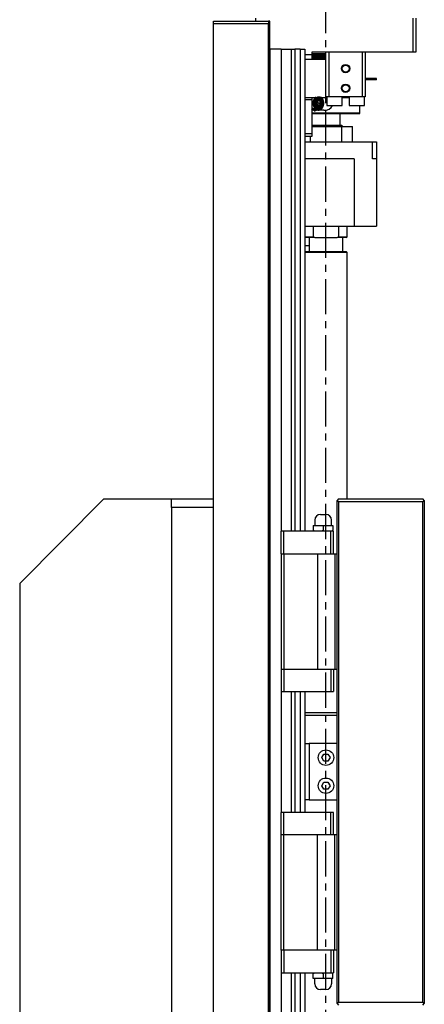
# Model space of a CAD drawing. Extents: x 201 to 1171, y 20 to 969.
# Tile 2 of 5: x 239 to 383, y 273 to 623. Entities that reach past the tile are written whole.
import ezdxf

# ---------------------------------------------------------------- set-up
doc = ezdxf.new("R2010")
doc.units = 0
doc.header["$LTSCALE"] = 10
doc.linetypes.add('CENTER', pattern=[2, 1.25, -0.25, 0.25, -0.25])
doc.layers.add('1', color=7, linetype='CONTINUOUS')

msp = doc.modelspace()

# ---------------------------------------------------------------- linework, layer by layer
at = {"layer": '1', "color": 4, "linetype": 'CENTER'}
msp.add_line((348.254204, 98.131438), (348.254204, 708.131438), dxfattribs=at)
at = {"layer": '1', "color": 7, "linetype": 'CONTINUOUS'}
for p, q in [((308.254204, 621.381438), (308.254204, 622.381438)), ((308.254204, 622.381438), (327.754204, 622.381438)), ((308.254204, 449.381438), (308.254204, 621.381438)), ((327.754204, 621.381438), (308.254204, 621.381438)), ((323.254204, 622.381438), (323.254204, 623.381438)), ((327.754204, 622.381438), (327.754204, 621.381438)), ((328.254204, 622.381438), (327.754204, 622.381438)), ((327.754204, 103.381438), (327.754204, 621.381438)), ((328.254204, 612.381438), (328.254204, 622.381438)), ((379.254204, 611.381438), (379.254204, 623.381438)), ((380.254204, 623.381438), (380.254204, 611.381438)), ((328.254204, 612.381438), (328.254204, 112.381438)), ((332.254204, 612.381438), (328.254204, 612.381438)), ((328.254204, 112.381438), (328.254204, 612.381438)), ((332.254204, 612.381438), (332.254204, 440.881438)), ((332.254204, 612.381438), (335.820051, 612.381438)), ((335.820051, 612.381438), (335.820051, 440.881438)), ((335.820051, 612.381438), (337.169923, 612.381438)), ((337.169923, 612.381438), (337.169923, 440.881438)), ((339.109485, 612.381438), (337.169923, 612.381438)), ((339.109485, 612.381438), (339.109485, 440.881438)), ((339.109485, 612.381438), (340.754204, 612.381438)), ((340.754204, 612.381438), (340.754204, 440.881438)), ((343.254204, 610.381438), (340.754204, 610.381438)), ((379.254204, 611.381438), (343.254204, 611.381438)), ((343.254204, 611.381438), (343.254204, 610.381438)), ((343.254204, 610.881438), (348.254204, 610.881438)), ((343.254204, 610.581438), (348.254204, 610.581438)), ((343.254204, 610.381438), (343.254204, 608.781438)), ((347.73137, 610.214772), (343.254204, 610.214772)), ((343.254204, 609.848105), (347.73137, 609.848105)), ((343.254204, 609.481438), (348.254204, 609.481438)), ((345.754204, 610.581438), (345.754204, 610.214772)), ((345.754204, 609.848105), (345.754204, 609.481438)), ((348.254204, 610.214772), (347.73137, 610.214772)), ((347.73137, 609.848105), (348.254204, 609.848105)), ((348.254204, 595.381438), (348.254204, 611.381438)), ((349.254204, 611.381438), (349.254204, 595.381438)), ((361.254204, 595.381438), (361.254204, 611.381438)), ((362.254204, 611.381438), (362.254204, 595.381438)), ((380.254204, 611.381438), (379.254204, 611.381438)), ((340.754204, 608.781438), (348.254204, 608.781438)), ((343.254204, 609.181438), (348.254204, 609.181438)), ((366.254204, 601.981438), (362.254204, 601.981438)), ((366.254204, 601.481438), (362.254204, 601.481438)), ((366.254204, 601.481438), (366.254204, 601.981438)), ((340.754204, 595.181438), (348.504204, 595.181438)), ((343.254204, 594.381438), (340.754204, 594.381438)), ((343.254204, 595.160154), (343.282695, 595.181438)), ((343.254204, 595.181438), (343.254204, 594.381438)), ((343.254204, 594.381438), (343.254204, 582.381438)), ((345.492741, 593.181438), (345.135749, 594.055886)), ((345.135776, 592.307057), (345.492741, 593.181438)), ((345.232985, 594.181438), (346.049481, 594.181438)), ((346.049481, 592.181438), (345.232985, 592.181438)), ((346.45773, 593.181438), (345.492741, 593.181438)), ((349.254204, 595.381438), (348.254204, 595.381438)), ((348.504204, 595.381438), (348.504204, 592.381438)), ((348.504204, 592.381438), (354.004204, 592.381438)), ((361.254204, 595.381438), (349.254204, 595.381438)), ((354.004204, 592.381438), (354.004204, 595.381438)), ((354.004204, 595.181438), (356.504204, 595.181438)), ((356.504204, 595.381438), (356.504204, 592.381438)), ((356.504204, 592.381438), (362.004204, 592.381438)), ((360.254204, 589.681438), (360.254204, 592.381438)), ((362.254204, 595.381438), (361.254204, 595.381438)), ((362.004204, 592.381438), (362.004204, 595.381438)), ((347.502729, 590.681438), (343.254204, 590.681438)), ((360.254204, 589.681438), (343.254204, 589.681438)), ((359.954204, 589.381438), (343.254204, 589.381438)), ((344.011564, 590.931438), (345.562484, 590.931438)), ((353.254204, 585.381438), (353.254204, 589.381438)), ((359.954204, 589.381438), (360.254204, 589.681438)), ((343.254204, 585.381438), (353.754204, 585.381438)), ((354.254204, 584.881438), (353.754204, 585.381438)), ((340.754204, 582.381438), (343.254204, 582.381438)), ((343.254204, 584.881438), (353.799473, 584.881438)), ((343.254204, 582.381438), (343.254204, 581.381438)), ((353.799473, 584.881438), (353.799473, 579.381438)), ((353.799473, 584.881438), (357.754204, 584.881438)), ((357.754204, 579.381438), (357.754204, 584.881438)), ((343.254204, 581.381438), (340.754204, 581.381438)), ((340.754204, 579.381438), (364.839991, 579.381438)), ((342.708936, 579.381438), (342.708936, 581.381438)), ((364.839991, 573.381438), (364.839991, 579.381438)), ((364.839991, 579.381438), (366.254204, 579.381438)), ((366.254204, 579.381438), (366.254204, 573.381438)), ((358.254204, 573.381438), (340.754204, 573.381438)), ((358.254204, 573.381438), (358.254204, 549.381438)), ((366.254204, 573.381438), (364.839991, 573.381438)), ((366.254204, 573.381438), (366.254204, 549.381438)), ((340.754204, 549.381438), (358.254204, 549.381438)), ((343.754204, 549.381438), (343.754204, 545.681438)), ((352.754204, 549.381438), (352.754204, 545.681438)), ((355.754204, 545.681438), (355.754204, 549.381438)), ((358.254204, 549.381438), (366.254204, 549.381438)), ((340.754204, 545.681438), (343.754204, 545.681438)), ((340.754204, 545.681438), (341.054204, 545.381438)), ((344.274255, 545.381438), (341.054204, 545.381438)), ((342.254204, 545.381438), (342.254204, 540.381438)), ((343.754204, 545.681438), (344.274255, 545.381438)), ((344.274255, 545.381438), (348.254204, 545.381438)), ((348.254204, 545.381438), (352.234154, 545.381438)), ((352.234154, 545.381438), (352.754204, 545.681438)), ((355.454204, 545.381438), (352.234154, 545.381438)), ((352.754204, 545.681438), (355.754204, 545.681438)), ((354.254204, 540.381438), (354.254204, 545.381438)), ((355.454204, 545.381438), (355.754204, 545.681438)), ((342.254204, 542.381438), (340.754204, 542.381438)), ((341.054204, 540.381438), (340.754204, 540.081438)), ((355.754204, 540.081438), (340.754204, 540.081438)), ((341.054204, 540.381438), (355.454204, 540.381438)), ((355.754204, 540.081438), (355.454204, 540.381438)), ((355.754204, 452.381438), (355.754204, 540.081438)), ((269.254204, 452.381438), (239.254204, 422.381438)), ((269.254204, 452.381438), (293.254204, 452.381438)), ((293.254204, 452.381438), (308.254204, 452.381438)), ((293.254204, 449.381438), (293.254204, 452.381438)), ((352.754204, 452.381438), (352.254204, 451.881438)), ((352.254204, 272.881438), (352.254204, 451.881438)), ((352.254204, 451.881438), (352.754204, 451.381438)), ((352.754204, 452.381438), (382.754204, 452.381438)), ((383.254204, 451.881438), (382.754204, 452.381438)), ((382.754204, 451.381438), (383.254204, 451.881438)), ((383.254204, 451.881438), (383.254204, 272.881438)), ((308.254204, 449.381438), (293.254204, 449.381438)), ((293.254204, 449.381438), (293.254204, 77.381438)), ((308.254204, 103.381438), (308.254204, 449.381438)), ((308.254204, 103.381438), (308.254204, 449.381438)), ((352.754204, 451.381438), (352.754204, 273.381438)), ((382.754204, 451.381438), (352.754204, 451.381438)), ((382.754204, 273.381438), (382.754204, 451.381438)), ((344.284204, 444.881438), (344.284204, 442.951438)), ((346.284204, 446.881438), (347.254204, 446.881438)), ((347.254204, 446.881438), (348.224204, 446.881438)), ((350.224204, 442.951438), (350.224204, 444.881438)), ((343.754204, 442.951438), (343.754204, 441.201438)), ((343.754204, 442.951438), (347.254204, 442.951438)), ((347.254204, 442.951438), (347.254204, 441.201438)), ((347.254204, 442.951438), (350.754204, 442.951438)), ((350.754204, 442.951438), (350.754204, 441.201438)), ((332.254204, 432.881438), (332.254204, 440.881438)), ((333.254204, 440.881438), (332.254204, 440.881438)), ((333.254204, 432.881438), (333.254204, 440.881438)), ((349.954204, 440.881438), (333.254204, 440.881438)), ((344.409031, 440.881438), (343.754204, 441.201438)), ((343.754204, 441.201438), (343.754204, 440.881438)), ((347.254204, 441.201438), (346.599377, 440.881438)), ((347.909031, 440.881438), (347.254204, 441.201438)), ((349.954204, 432.881438), (349.954204, 440.881438)), ((350.954204, 440.881438), (349.954204, 440.881438)), ((350.754204, 441.201438), (350.099377, 440.881438)), ((350.754204, 440.881438), (350.754204, 441.201438)), ((350.954204, 432.881438), (350.954204, 440.881438)), ((332.254204, 432.881438), (332.254204, 391.881438)), ((332.254204, 432.881438), (333.254204, 432.881438)), ((333.254204, 432.881438), (333.254204, 391.881438)), ((333.254204, 432.881438), (345.254204, 432.881438)), ((345.254204, 432.881438), (345.254204, 391.881438)), ((345.254204, 432.881438), (351.395204, 432.881438)), ((351.395204, 432.881438), (351.395204, 391.881438)), ((351.395204, 432.881438), (352.254204, 432.881438)), ((239.254204, 422.381438), (239.254204, 77.381438)), ((332.254204, 391.881438), (333.254204, 391.881438)), ((332.254204, 391.881438), (332.254204, 383.881438)), ((333.254204, 391.881438), (345.254204, 391.881438)), ((333.254204, 391.881438), (333.254204, 383.881438)), ((345.254204, 391.881438), (351.395204, 391.881438)), ((349.954204, 391.881438), (349.954204, 383.881438)), ((350.954204, 391.881438), (350.954204, 383.881438)), ((351.395204, 391.881438), (352.254204, 391.881438)), ((332.254204, 383.881438), (332.254204, 340.881438)), ((332.254204, 383.881438), (333.254204, 383.881438)), ((333.254204, 383.881438), (349.954204, 383.881438)), ((335.820051, 383.881438), (335.820051, 340.881438)), ((337.169923, 383.881438), (337.169923, 340.881438)), ((339.109485, 383.881438), (339.109485, 340.881438)), ((340.754204, 383.881438), (340.754204, 340.881438)), ((349.954204, 383.881438), (350.954204, 383.881438)), ((340.754204, 376.381438), (352.254204, 376.381438)), ((352.254204, 375.381438), (340.754204, 375.381438)), ((340.754204, 365.381438), (342.254204, 365.381438)), ((342.254204, 365.381438), (342.254204, 345.381438)), ((342.754204, 365.381438), (342.254204, 365.381438)), ((352.254204, 365.381438), (342.754204, 365.381438)), ((346.810829, 360.381438), (347.532516, 361.631438)), ((347.532516, 361.631438), (348.975892, 361.631438)), ((348.975892, 361.631438), (349.69758, 360.381438)), ((347.532516, 359.131438), (346.810829, 360.381438)), ((348.975892, 359.131438), (347.532516, 359.131438)), ((349.69758, 360.381438), (348.975892, 359.131438)), ((346.810829, 350.381438), (347.532516, 351.631438)), ((347.532516, 349.131438), (346.810829, 350.381438)), ((347.532516, 351.631438), (348.975892, 351.631438)), ((348.975892, 351.631438), (349.69758, 350.381438)), ((349.69758, 350.381438), (348.975892, 349.131438)), ((348.975892, 349.131438), (347.532516, 349.131438)), ((342.254204, 345.381438), (340.754204, 345.381438)), ((342.254204, 345.381438), (342.754204, 345.381438)), ((342.754204, 345.381438), (352.254204, 345.381438)), ((332.254204, 332.881438), (332.254204, 340.881438)), ((333.254204, 340.881438), (332.254204, 340.881438)), ((333.254204, 332.881438), (333.254204, 340.881438)), ((349.954204, 340.881438), (333.254204, 340.881438)), ((349.954204, 332.881438), (349.954204, 340.881438)), ((350.954204, 340.881438), (349.954204, 340.881438)), ((350.954204, 332.881438), (350.954204, 340.881438)), ((332.254204, 291.881438), (332.254204, 332.881438)), ((333.254204, 332.881438), (332.254204, 332.881438)), ((333.254204, 291.881438), (333.254204, 332.881438)), ((345.254204, 332.881438), (333.254204, 332.881438)), ((345.254204, 291.881438), (345.254204, 332.881438)), ((351.395204, 332.881438), (345.254204, 332.881438)), ((351.395204, 291.881438), (351.395204, 332.881438)), ((352.254204, 332.881438), (351.395204, 332.881438)), ((333.254204, 291.881438), (332.254204, 291.881438)), ((332.254204, 291.881438), (332.254204, 283.881438)), ((345.254204, 291.881438), (333.254204, 291.881438)), ((333.254204, 291.881438), (333.254204, 283.881438)), ((351.395204, 291.881438), (345.254204, 291.881438)), ((349.954204, 291.881438), (349.954204, 283.881438)), ((350.954204, 291.881438), (350.954204, 283.881438)), ((352.254204, 291.881438), (351.395204, 291.881438)), ((332.254204, 283.881438), (332.254204, 112.381438)), ((332.254204, 283.881438), (333.254204, 283.881438)), ((333.254204, 283.881438), (343.754204, 283.881438)), ((335.820051, 283.881438), (335.820051, 112.381438)), ((337.169923, 283.881438), (337.169923, 112.381438)), ((339.109485, 283.881438), (339.109485, 112.381438)), ((340.754204, 283.881438), (340.754204, 112.381438)), ((343.754204, 283.881438), (349.954204, 283.881438)), ((343.754204, 283.561438), (344.409031, 283.881438)), ((343.754204, 283.881438), (343.754204, 283.561438)), ((346.599377, 283.881438), (347.254204, 283.561438)), ((347.254204, 283.561438), (347.909031, 283.881438)), ((349.954204, 283.881438), (350.954204, 283.881438)), ((350.099377, 283.881438), (350.754204, 283.561438)), ((350.754204, 283.561438), (350.754204, 283.881438)), ((343.754204, 281.811438), (343.754204, 283.561439)), ((347.254204, 281.811438), (343.754204, 281.811438)), ((344.284204, 279.881438), (344.284204, 281.811438)), ((347.254204, 283.561439), (347.254204, 281.811438)), ((350.754204, 281.811438), (347.254204, 281.811438)), ((350.224204, 281.811438), (350.224204, 279.881438)), ((350.754204, 281.811438), (350.754204, 283.561439)), ((347.254204, 277.881438), (346.284204, 277.881438)), ((348.224204, 277.881438), (347.254204, 277.881438)), ((352.754204, 273.381438), (352.254204, 272.881438)), ((352.754204, 273.381438), (382.754204, 273.381438)), ((383.254204, 272.881438), (382.754204, 273.381438)), ((352.254204, 272.881438), (352.754204, 272.381438)), ((382.754204, 272.381438), (383.254204, 272.881438))]:
    msp.add_line(p, q, dxfattribs=at)
at = {"layer": '1', "color": 7, "linetype": 'CONTINUOUS', "const_width": 1}
for points in [[(344.833615, 595.181438), (344.71847, 595.088735), (344.609179, 594.982804), (344.506499, 594.864379), (344.411143, 594.734282), (344.323772, 594.593416), (344.244992, 594.442757), (344.175349, 594.28335), (344.115327, 594.116301), (344.065341, 593.942769), (344.025739, 593.763956), (343.996795, 593.581103), (343.978709, 593.395478), (343.971608, 593.208369), (343.97554, 593.021073), (343.990479, 592.834889), (344.01632, 592.651108), (344.052884, 592.471006), (344.099918, 592.295831), (344.157096, 592.126798), (344.224021, 591.965079), (344.300228, 591.811797), (344.38519, 591.668013), (344.478317, 591.534726), (344.578963, 591.41286), (344.68643, 591.303259), (344.799973, 591.206684), (344.918805, 591.123806), (345.042101, 591.055197), (345.169005, 591.001336), (345.298639, 590.962594), (345.430103, 590.939241), (345.562484, 590.931438)], [(345.562484, 590.931438), (345.694866, 590.939241), (345.82633, 590.962594), (345.955964, 591.001336), (346.082868, 591.055197), (346.206164, 591.123806), (346.324995, 591.206684), (346.438539, 591.303259), (346.546006, 591.41286), (346.646652, 591.534726), (346.739779, 591.668013), (346.824741, 591.811797), (346.900948, 591.965079), (346.967873, 592.126798), (347.025051, 592.295831), (347.072085, 592.471006), (347.108649, 592.651108), (347.13449, 592.834889), (347.149428, 593.021073), (347.153361, 593.208369), (347.14626, 593.395478), (347.128174, 593.581103), (347.09923, 593.763956), (347.059628, 593.942769), (347.009642, 594.116301), (346.94962, 594.28335), (346.879977, 594.442757), (346.801197, 594.593416), (346.713826, 594.734282), (346.61847, 594.864379), (346.51579, 594.982804), (346.406499, 595.088735), (346.291353, 595.181438)], [(344.011564, 590.931438), (343.912959, 590.935764), (343.814733, 590.948724), (343.717264, 590.970268), (343.620926, 591.000314), (343.52609, 591.038746), (343.433121, 591.085416), (343.342376, 591.140146), (343.254204, 591.202723)], [(344.011564, 590.681438), (344.111175, 590.685411), (344.210469, 590.697314), (344.309131, 590.717112), (344.406848, 590.74474), (344.503309, 590.780111), (344.598207, 590.823113), (344.691241, 590.873609), (344.782115, 590.931438)]]:
    msp.add_lwpolyline(points, dxfattribs=at)
for points in [[(345.673265, 595.160084), (345.551324, 595.152555), (345.430311, 595.130024), (345.311147, 595.092663), (345.194739, 595.040757), (345.081974, 594.9747), (344.973708, 594.894996), (344.870766, 594.80225), (344.773932, 594.697169), (344.683942, 594.580552), (344.601481, 594.453287), (344.527178, 594.316343), (344.461597, 594.170761), (344.405237, 594.01765), (344.358528, 593.858175), (344.321825, 593.69355), (344.295407, 593.525027), (344.279475, 593.353889), (344.274151, 593.181438), (344.279475, 593.008988), (344.295407, 592.83785), (344.321825, 592.669327), (344.358528, 592.504702), (344.405237, 592.345227), (344.461597, 592.192116), (344.527178, 592.046534), (344.601481, 591.90959), (344.683942, 591.782325), (344.773932, 591.665708), (344.870766, 591.560627), (344.973708, 591.467881), (345.081974, 591.388177), (345.194739, 591.32212), (345.311147, 591.270214), (345.430311, 591.232853), (345.551324, 591.210322), (345.673265, 591.202793), (345.795205, 591.210322), (345.916218, 591.232853), (346.035382, 591.270214), (346.15179, 591.32212), (346.264555, 591.388177), (346.372821, 591.467881), (346.475763, 591.560627), (346.572597, 591.665708), (346.662587, 591.782325), (346.745048, 591.90959), (346.819351, 592.046534), (346.884932, 592.192116), (346.941292, 592.345227), (346.988001, 592.504702), (347.024704, 592.669327), (347.051122, 592.83785), (347.067054, 593.008988), (347.072378, 593.181438), (347.067054, 593.353889), (347.051122, 593.525027), (347.024704, 593.69355), (346.988001, 593.858175), (346.941292, 594.01765), (346.884932, 594.170761), (346.819351, 594.316343), (346.745048, 594.453287), (346.662587, 594.580552), (346.572597, 594.697169), (346.475763, 594.80225), (346.372821, 594.894996), (346.264555, 594.9747), (346.15179, 595.040757), (346.035382, 595.092663), (345.916218, 595.130024), (345.795205, 595.152555)], [(345.673265, 594.381438), (345.59931, 594.376872), (345.525919, 594.363208), (345.453649, 594.340549), (345.383051, 594.30907), (345.314661, 594.269008), (345.249, 594.220669), (345.186569, 594.164421), (345.127841, 594.100692), (345.073265, 594.029967), (345.023254, 593.952784), (344.978191, 593.86973), (344.938418, 593.781438), (344.904237, 593.68858), (344.875909, 593.591863), (344.853649, 593.492021), (344.837627, 593.389816), (344.827965, 593.286025), (344.824736, 593.181438), (344.827965, 593.076852), (344.837627, 592.973061), (344.853649, 592.870856), (344.875909, 592.771014), (344.904237, 592.674297), (344.938418, 592.581438), (344.978191, 592.493147), (345.023254, 592.410093), (345.073265, 592.33291), (345.127841, 592.262185), (345.186569, 592.198456), (345.249, 592.142208), (345.314661, 592.093869), (345.383051, 592.053807), (345.453649, 592.022328), (345.525919, 591.999669), (345.59931, 591.986005), (345.673265, 591.981438), (345.747219, 591.986005), (345.82061, 591.999669), (345.89288, 592.022328), (345.963478, 592.053807), (346.031868, 592.093869), (346.097529, 592.142208), (346.15996, 592.198456), (346.218688, 592.262185), (346.273265, 592.33291), (346.323275, 592.410093), (346.368338, 592.493147), (346.408111, 592.581438), (346.442292, 592.674297), (346.47062, 592.771014), (346.49288, 592.870856), (346.508902, 592.973061), (346.518564, 593.076852), (346.521793, 593.181438), (346.518564, 593.286025), (346.508902, 593.389816), (346.49288, 593.492021), (346.47062, 593.591863), (346.442292, 593.68858), (346.408111, 593.781438), (346.368338, 593.86973), (346.323275, 593.952784), (346.273265, 594.029967), (346.218688, 594.100692), (346.15996, 594.164421), (346.097529, 594.220669), (346.031868, 594.269008), (345.963478, 594.30907), (345.89288, 594.340549), (345.82061, 594.363208), (345.747219, 594.376872)]]:
    msp.add_lwpolyline(points, close=True, dxfattribs=at)
for points in [[(345.232985, 592.181438, -0.08439), (344.895433, 592.745024, -0.085224), (344.824736, 593.181438)], [(346.45773, 593.181438, 0.085424), (346.119969, 592.617258), (346.080666, 592.479151), (346.057835, 592.340327), (346.050483, 592.237861), (346.049481, 592.181438)]]:
    msp.add_lwpolyline(points, format="xyb", dxfattribs=at)
at = {"layer": '1', "color": 4, "linetype": 'CONTINUOUS'}
for centre in [(355.254204, 605.481438), (355.254204, 598.481438)]:
    msp.add_circle(centre, 1.5, dxfattribs=at)
at = {"layer": '1', "color": 7, "linetype": 'CONTINUOUS'}
for centre, radius in [((355.254204, 605.481438), 1.25), ((355.254204, 598.481438), 1.25), ((348.254204, 360.381438), 2.75), ((348.254204, 350.381438), 2.75)]:
    msp.add_circle(centre, radius, dxfattribs=at)
for centre, radius, start, end in [((346.31474, 593.15648), 1.490213, 136.544328, 179.040363), ((347.511102, 594.194809), 1.461682, 180.524126, 223.891182), ((347.843865, 593.791769), 3.128982, 263.74091, 333.206382), ((346.284204, 444.881438), 2, 90, 180), ((348.224204, 444.881438), 2, 0, 90), ((346.284204, 279.881438), 2, 180, 270), ((348.224204, 279.881438), 2, 270, 360)]:
    msp.add_arc(centre, radius, start, end, dxfattribs=at)

doc.saveas('drawing.dxf')
